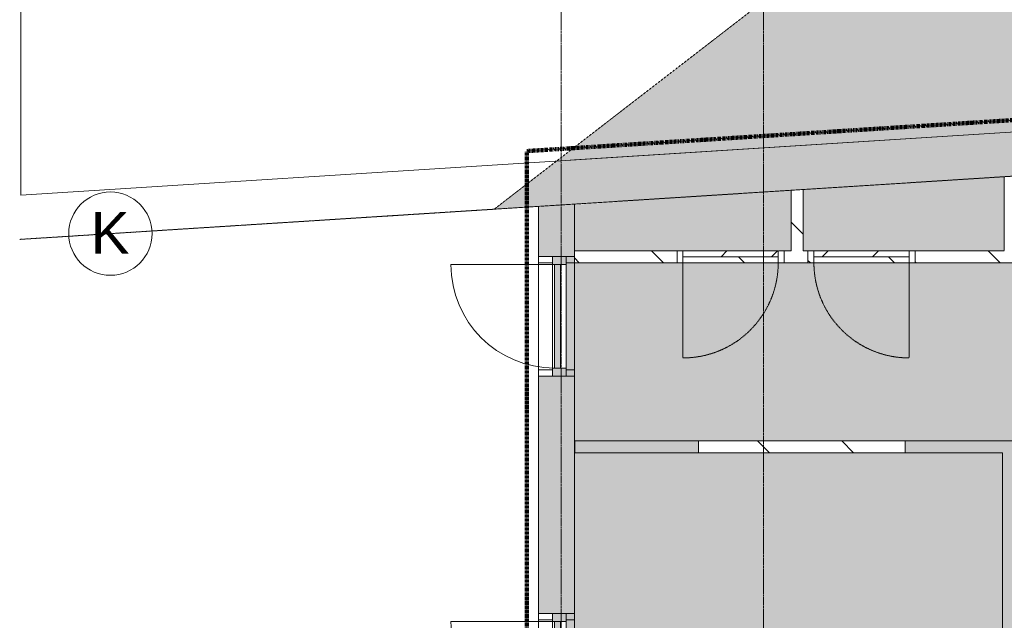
# Model space of a CAD drawing. Header units: millimetres. Extents: x 16156 to 91527, y 4646 to 113494.
# Tile 146 of 210: x 16156 to 24425, y 82206 to 87254. Entities that reach past the tile are written whole.
import ezdxf

# ---------------------------------------------------------------- set-up
doc = ezdxf.new("R2010")
doc.units = ezdxf.units.MM
for name, pattern in [('Afbreeklijn', [9, 5, -2, 0, -2]), ('ARC Dash', [4, 2, -2]), ('ARC Demolished', [7.14375, 4.7625, -2.38125]), ('ARC Grid Line', [22.225, 12.7, -3.175, 3.175, -3.175])]:
    doc.linetypes.add(name, pattern=pattern)
for name, color, linetype, lineweight in [('A--A2__Ruwbouw', 8, 'Continuous', 9), ('A--AR9__AlgVoorz', 1, 'Continuous', 9), ('A--L$01A__Algemeen', 7, 'ARC Demolished', 9), ('A--L$07A__Stramien', 1, 'Continuous', 13), ('A--L21__Buitenwanden', 3, 'ARC Demolished', 9), ('A--L22__Binnenwanden', 2, 'Continuous', 9), ('A--L23__Vloeren', 3, 'Continuous', 9), ('A--L3__Afbouw', 2, 'Continuous', 9), ('A--LD30__DetailPenMiddel', 3, 'Continuous', 9), ('A--LR9__AlgVoorz', 7, 'Continuous', 9), ('A--T$07A__Stramien', 1, 'Continuous', 13)]:
    doc.layers.add(name, color=color, linetype=linetype, lineweight=lineweight)
doc.styles.add('Arial', font='arial.ttf', dxfattribs={"height": 350})
pattern_1 = [(135, (0, 0), (-353.5534, -353.5534), [])]
pattern_2 = [(45, (0, 0), (-212.132, 212.132), [])]
pattern_3 = [(135, (-23106.26, -85261.44), (-353.5534, -353.5534), [])]
pattern_4 = [(315, (22246.26, 85261.44), (353.5534, 353.5534), [])]

# ---------------------------------------------------------------- blocks, each defined once
blk = doc.blocks.new('32_DO_WB_vo deur enkel1 - vo 2-V5-AB-Begane grond - slooptekening')
at = {"layer": 'A--L3__Afbouw', "linetype": 'ARC Demolished'}
h = blk.add_hatch(dxfattribs=at)
h.set_pattern_fill('FP_18', color=1, style=0, pattern_type=2)
h.set_pattern_definition(pattern_3)
h.paths.add_polyline_path([(-280, -50), (-280, 50), (-330, 50), (-330, -50)])
h.paths.add_polyline_path([(570, -50), (570, 50), (520, 50), (521.4, -50)])
h = blk.add_hatch(dxfattribs=at)
h.set_pattern_fill('FP_18', color=1, style=0, pattern_type=2)
h.set_pattern_definition(pattern_3)
h.paths.add_polyline_path([(-280, -50), (-280, 50), (-330, 50), (-330, -50)])
h.paths.add_polyline_path([(570, -50), (570, 50), (520, 50), (521.4, -50)])
h = blk.add_hatch(dxfattribs=at)
h.set_pattern_fill('FP_18', color=1, style=0, pattern_type=2)
h.set_pattern_definition(pattern_3)
h.paths.add_polyline_path([(520, -50), (520, 0), (-280, 0), (-280, -50)])
h = blk.add_hatch(dxfattribs=at)
h.set_pattern_fill('FP_18', color=1, style=0, pattern_type=2)
h.set_pattern_definition(pattern_3)
h.paths.add_polyline_path([(520, -50), (520, 0), (-280, 0), (-280, -50)])
at = {"layer": 'A--L$01A__Algemeen', "color": 1}
blk.add_line((520, -50), (520, -850), dxfattribs=at)
blk.add_arc((520, -50), 800, 180, 270, dxfattribs=at)
at = {"layer": 'A--L3__Afbouw', "color": 10, "linetype": 'ARC Demolished', "lineweight": 20}
for p, q in [((-330, -50), (-330, 50)), ((-330, 50), (-280, 50)), ((-280, 50), (-280, -50)), ((-280, 0), (520, 0)), ((-280, -50), (-280, 0)), ((520, -50), (520, 50)), ((520, 50), (570, 50)), ((520, 0), (520, -50)), ((570, 50), (570, -50)), ((-280, -50), (-330, -50)), ((520, -50), (-280, -50)), ((570, -50), (520, -50))]:
    blk.add_line(p, q, dxfattribs=at)
blk = doc.blocks.new('32_DO_WB_vo deur enkel1 - vo 2-V6-AB-Begane grond - slooptekening')
at = {"layer": 'A--L3__Afbouw', "linetype": 'ARC Demolished'}
h = blk.add_hatch(dxfattribs=at)
h.set_pattern_fill('FP_19', color=1, style=0, pattern_type=2)
h.set_pattern_definition(pattern_4)
h.paths.add_polyline_path([(-280, 50), (-280, 0), (520, 0), (520, 50), (486.6, 50)])
h = blk.add_hatch(dxfattribs=at)
h.set_pattern_fill('FP_19', color=1, style=0, pattern_type=2)
h.set_pattern_definition(pattern_4)
h.paths.add_polyline_path([(-280, 50), (-280, 0), (520, 0), (520, 50), (486.6, 50)])
at = {"layer": 'A--L$01A__Algemeen', "color": 1}
blk.add_line((520, 50), (520, 850), dxfattribs=at)
blk.add_arc((520, 50), 800, 90, 180, dxfattribs=at)
at = {"layer": 'A--L3__Afbouw', "color": 10, "linetype": 'ARC Demolished', "lineweight": 20}
for p, q in [((-280, 50), (-330, 50)), ((-330, 50), (-330, -50)), ((520, 50), (-280, 50)), ((-280, 50), (-280, 0)), ((-280, -50), (-280, 50)), ((520, 0), (520, 50)), ((570, 50), (520, 50)), ((520, 50), (520, -50)), ((570, -50), (570, 50)), ((-330, -50), (-280, -50)), ((-280, 0), (520, 0)), ((520, -50), (570, -50))]:
    blk.add_line(p, q, dxfattribs=at)
blk = doc.blocks.new('31_DO_WB_vo deur enkel - vo-1940336-AB-Begane grond - slooptekening')
at = {"layer": 'A--L3__Afbouw'}
h = blk.add_hatch(color=9, dxfattribs=at)
h.paths.add_polyline_path([(-502, 34), (-502, -80), (-435, -80), (-435, 34), (-450, 34)])
h.paths.add_polyline_path([(435, 17), (435, -80), (502, -80), (502, 34), (435, 34)])
blk.add_hatch(color=9, dxfattribs=at).paths.add_polyline_path([(-435, -33), (435, -33), (435, 17), (-435, 17)])
at = {"layer": 'A--L$01A__Algemeen', "linetype": 'Continuous'}
blk.add_line((435, 34), (435, 887), dxfattribs=at)
blk.add_arc((435, 17), 870, 90, 180, dxfattribs=at)
at = {"layer": 'A--L3__Afbouw'}
for p, q in [((-502, 34), (-435, 34)), ((-435, 34), (-435, -80)), ((-435, 34), (435, 34)), ((-435, -33), (-435, 17)), ((-435, 17), (435, 17)), ((435, 34), (502, 34)), ((435, -80), (435, 34)), ((435, 17), (435, -33)), ((-435, -80), (-502, -80)), ((435, -33), (-435, -33)), ((435, -80), (-435, -80)), ((502, -80), (435, -80))]:
    blk.add_line(p, q, dxfattribs=at)
blk = doc.blocks.new('31_DO_WB_vo deur enkel - vo-V7-AB-Begane grond - slooptekening')
at = {"layer": 'A--L3__Afbouw'}
h = blk.add_hatch(color=9, dxfattribs=at)
h.paths.add_polyline_path([(-502, -80), (-435, -80), (-435, 34), (-502, 34)])
h.paths.add_polyline_path([(435, -20.7), (441.9, -80), (502, -80), (502, 34), (435, 34), (435, 17)])
blk.add_hatch(color=9, dxfattribs=at).paths.add_polyline_path([(-435, -33), (435, -33), (430.6, 17), (-435, 17)])
at = {"layer": 'A--L$01A__Algemeen', "linetype": 'Continuous'}
blk.add_line((435, 34), (435, 887), dxfattribs=at)
blk.add_arc((435, 17), 870, 90, 180, dxfattribs=at)
at = {"layer": 'A--L3__Afbouw'}
for p, q in [((-502, 34), (-435, 34)), ((-435, 34), (-435, -80)), ((-435, 34), (435, 34)), ((-435, -33), (-435, 17)), ((-435, 17), (435, 17)), ((435, 34), (502, 34)), ((435, -80), (435, 34)), ((435, 17), (435, -33)), ((-435, -80), (-502, -80)), ((435, -33), (-435, -33)), ((435, -80), (-435, -80)), ((502, -80), (435, -80))]:
    blk.add_line(p, q, dxfattribs=at)
blk = doc.blocks.new('Grid - 3_5mm-18301-AB-Begane grond - slooptekening')
at = {"layer": 'A--T$07A__Stramien'}
blk.add_circle((0, 0), 3.5, dxfattribs=at)

msp = doc.modelspace()

# ---------------------------------------------------------------- hatches: boundary and pattern name
at = {"layer": 'A--A2__Ruwbouw'}
h = msp.add_hatch(color=9, dxfattribs=at)
h.paths.add_polyline_path([(20814.3, 85704.1), (28988.2, 86225), (28964.7, 86594.2), (20814.3, 86074.9), (20814.3, 85804.3)])
h.paths.add_polyline_path([(29940, 86285.6), (32232.3, 86431.7), (32209.3, 86800.9), (29916.5, 86654.9), (29933.7, 86385.4)])
h.paths.add_polyline_path([(49067.3, 87504.3), (50603.9, 87602.2), (50950.7, 87995.1), (49043.7, 87873.6), (49065.6, 87529.8)])
h = msp.add_hatch(color=9, dxfattribs=at)
h.paths.add_polyline_path([(20514.3, 76211.4), (20814.3, 76211.4), (20814.3, 77401.4), (20514.3, 77401.4), (20514.3, 76351.4)])
h.paths.add_polyline_path([(20814.3, 79401.4), (20814.3, 81259.4), (20514.3, 81259.4), (20514.3, 79401.4)])
h.paths.add_polyline_path([(20814.3, 82263.4), (20814.3, 84259.4), (20514.3, 84259.4), (20514.3, 82263.4)])
h.paths.add_polyline_path([(20814.3, 85263.4), (20814.3, 86074.9), (20664.3, 86065.3), (20514.3, 85949.5), (20514.3, 85263.4)])
for points in [[(20141, 85661.2), (20514.3, 85685), (20514.3, 85949.5), (20151.6, 85669.4)], [(24414.3, 76511.4), (24511.3, 76511.4), (24510.6, 83714.4), (24411.3, 83714.4), (24411.3, 76511.4)]]:
    msp.add_hatch(color=9, dxfattribs=at).paths.add_polyline_path(points)
at = {"layer": 'A--A2__Ruwbouw', "linetype": 'ARC Demolished'}
h = msp.add_hatch(dxfattribs=at)
h.set_pattern_fill('FP_1', color=1, style=0, pattern_type=2)
h.set_pattern_definition(pattern_1)
h.paths.add_polyline_path([(22736.3, 85311.4), (22736.3, 85826.6), (22636.3, 85820.2), (22636.3, 85311.4)])
h = msp.add_hatch(dxfattribs=at)
h.set_pattern_fill('FP_1', color=1, style=0, pattern_type=2)
h.set_pattern_definition(pattern_1)
h.paths.add_polyline_path([(22736.3, 85311.4), (22736.3, 85826.6), (22636.3, 85820.2), (22636.3, 85311.4)])
h = msp.add_hatch(dxfattribs=at)
h.set_pattern_fill('FP_1', color=1, style=0, pattern_type=2)
h.set_pattern_definition(pattern_1)
h.paths.add_polyline_path([(21676.3, 85211.4), (21676.3, 85311.4), (20814.3, 85311.4), (20814.3, 85211.4), (20851.3, 85211.4)])
h.paths.add_polyline_path([(24414.3, 85211.4), (24425.3, 85211.4), (24425.3, 85311.4), (23676.3, 85311.4), (23676.3, 85211.4)])
h.paths.add_polyline_path([(22576.3, 85211.4), (22776.3, 85211.4), (22776.3, 85311.4), (22576.3, 85311.4)])
h = msp.add_hatch(dxfattribs=at)
h.set_pattern_fill('FP_1', color=1, style=0, pattern_type=2)
h.set_pattern_definition(pattern_1)
h.paths.add_polyline_path([(21676.3, 85211.4), (21676.3, 85311.4), (20814.3, 85311.4), (20814.3, 85211.4), (20851.3, 85211.4)])
h.paths.add_polyline_path([(24414.3, 85211.4), (24425.3, 85211.4), (24425.3, 85311.4), (23676.3, 85311.4), (23676.3, 85211.4)])
h.paths.add_polyline_path([(22576.3, 85211.4), (22776.3, 85211.4), (22776.3, 85311.4), (22576.3, 85311.4)])
at = {"layer": 'A--A2__Ruwbouw'}
h = msp.add_hatch(color=9, dxfattribs=at)
h.paths.add_polyline_path([(23627.7, 83614.4), (24411.3, 83614.4), (24411.3, 83714.4), (23592.3, 83714.4), (23592.3, 83614.4)])
h.paths.add_polyline_path([(21857.3, 83614.4), (21857.3, 83714.4), (20819.3, 83714.4), (20819.3, 83614.4)])
at = {"layer": 'A--A2__Ruwbouw', "linetype": 'ARC Demolished'}
h = msp.add_hatch(dxfattribs=at)
h.set_pattern_fill('FP_1', color=1, style=0, pattern_type=2)
h.set_pattern_definition(pattern_1)
h.paths.add_polyline_path([(22098.7, 83614.4), (23592.3, 83614.4), (23592.3, 83714.4), (21857.3, 83714.4), (21857.3, 83614.4), (21949.3, 83614.4)])
h = msp.add_hatch(dxfattribs=at)
h.set_pattern_fill('FP_1', color=1, style=0, pattern_type=2)
h.set_pattern_definition(pattern_1)
h.paths.add_polyline_path([(22098.7, 83614.4), (23592.3, 83614.4), (23592.3, 83714.4), (21857.3, 83714.4), (21857.3, 83614.4), (21949.3, 83614.4)])
at = {"layer": 'A--AR9__AlgVoorz'}
h = msp.add_hatch(color=7, dxfattribs=at)
h.paths.add_polyline_path([(20664.3, 86065.3), (28974.6, 86594.8), (28971.4, 86645.2), (29903.3, 86704.5), (29906.5, 86654.2), (31887.8, 86780.5), (31851.8, 87345.4), (30112.3, 88877.4), (25789.3, 88602.4), (25826.1, 88023.4), (25616.5, 88010.1), (25566.3, 88798.7), (30185.8, 89092.5), (32055.8, 87445.5), (32097.3, 86793.8), (32209.8, 86793.8), (32221.1, 86616.3), (49055.5, 87688.9), (49043.7, 87873.6), (49065.6, 87875), (43196.3, 93042.4), (43335, 93200.1), (49362, 87893.8), (50427.8, 87961.7), (52954.8, 90824.3), (52570.1, 96748), (52554.5, 96727.7), (52530, 96709.8), (52501.2, 96700), (52468.2, 96700), (52425.2, 96720.5), (52401, 96748), (52391, 96767.7), (52385.6, 96798.4), (52401, 96848.9), (52425.2, 96876.4), (52441.1, 96887.1), (52469.9, 96896.9), (52502.9, 96896.9), (52545.9, 96876.4), (52564.6, 96864.8), (52539.2, 97257.9), (52723.8, 97269.9), (52665.8, 98168), (52481.2, 98156.1), (51713.3, 110043.4), (20676.6, 86074.9)])
h.paths.add_polyline_path([(36174.7, 86963.7), (36172.9, 86963.7), (36130, 86984.2), (36105.7, 87011.7), (36092.7, 87048.4), (36090.3, 87062.2), (36105.7, 87112.6), (36130, 87140.1), (36145.9, 87150.8), (36174.7, 87160.6), (36207.7, 87160.6), (36250.6, 87140.1), (36274.9, 87112.6), (36284.9, 87092.9), (36290.1, 87061), (36274.9, 87011.7), (36250.6, 86984.2), (36234.7, 86973.5), (36205.9, 86963.7)])
h.paths.add_polyline_path([(36205.9, 86973.5), (36251.6, 86997.9), (36266.9, 87017.6), (36274.9, 87031.4), (36280.3, 87062.2), (36266.9, 87106.7), (36251.6, 87126.4), (36235.3, 87140.1), (36205.9, 87150.8), (36169.1, 87148.8), (36129, 87126.4), (36113.7, 87106.7), (36105.7, 87092.9), (36102.6, 87049), (36113.7, 87017.6), (36129, 86997.9), (36145.3, 86984.2), (36174.7, 86973.5)])
h.paths.add_polyline_path([(44622.4, 87570.2), (44620.7, 87570.2), (44579.6, 87589.1), (44553.5, 87618.2), (44543.5, 87637.9), (44538, 87668.7), (44553.5, 87719.2), (44577.7, 87746.6), (44593.6, 87757.3), (44622.4, 87767.2), (44655.4, 87767.2), (44698.4, 87746.6), (44722.6, 87719.2), (44732.6, 87699.5), (44738, 87668.7), (44722.6, 87618.2), (44698.4, 87590.7), (44682.5, 87580), (44653.7, 87570.2)])
h.paths.add_polyline_path([(44622.4, 87580), (44668.8, 87585.6), (44699.3, 87604.4), (44714.6, 87624.1), (44722.6, 87637.9), (44728, 87668.7), (44714.6, 87713.3), (44699.3, 87733), (44683, 87746.6), (44653.7, 87757.3), (44616.8, 87755.3), (44576.8, 87733), (44561.4, 87713.3), (44553.5, 87699.5), (44548, 87668.7), (44561.4, 87624.1), (44576.8, 87604.4), (44607.2, 87585.6), (44620.7, 87580.7)])
h.paths.add_polyline_path([(40127.1, 91506.5), (40092.4, 91506.5), (40049.5, 91527.1), (40025.2, 91554.5), (40015.2, 91574.2), (40009.8, 91605), (40025.2, 91655.5), (40049.5, 91683), (40065.4, 91693.7), (40094.2, 91703.5), (40127.1, 91703.5), (40170.1, 91683), (40194.4, 91655.5), (40204.4, 91635.8), (40209.8, 91605), (40194.4, 91554.5), (40170.1, 91527.1), (40154.2, 91516.4)])
h.paths.add_polyline_path([(40125.4, 91516.4), (40171.1, 91540.7), (40186.4, 91560.4), (40194.4, 91574.2), (40199.8, 91605), (40186.4, 91649.6), (40171.1, 91669.3), (40154.8, 91683), (40125.4, 91693.7), (40088.6, 91691.6), (40048.5, 91669.3), (40033.2, 91649.6), (40025.2, 91635.8), (40019.8, 91605), (40033.2, 91560.4), (40048.5, 91540.7), (40064.8, 91527.1), (40094.2, 91516.4)])
h.paths.add_polyline_path([(44013.4, 96049.1), (44011.6, 96049.1), (43968.7, 96069.6), (43944.4, 96097.1), (43934.4, 96116.8), (43929, 96147.6), (43944.4, 96198.1), (43968.7, 96225.5), (43984.6, 96236.2), (44013.4, 96246.1), (44046.4, 96246.1), (44089.3, 96225.5), (44113.6, 96198.1), (44123.6, 96178.4), (44129, 96147.6), (44113.6, 96097.1), (44089.3, 96069.6), (44073.4, 96058.9), (44044.6, 96049.1)])
h.paths.add_polyline_path([(44044.6, 96058.9), (44090.3, 96083.3), (44105.6, 96103), (44113.6, 96116.8), (44119, 96147.6), (44105.6, 96192.2), (44090.3, 96211.9), (44074, 96225.5), (44044.6, 96236.2), (44007.8, 96234.2), (43967.7, 96211.9), (43952.4, 96192.2), (43944.4, 96178.4), (43939, 96147.6), (43952.4, 96103), (43967.7, 96083.3), (43984, 96069.6), (44013.4, 96058.9)])
h.paths.add_polyline_path([(52501.2, 96709.8), (52546.8, 96734.2), (52562.2, 96753.9), (52570.1, 96779.7), (52562.2, 96843), (52539.2, 96869.1), (52530.6, 96876.4), (52501.2, 96887.1), (52464.3, 96885.1), (52424.3, 96862.7), (52408.9, 96843), (52401, 96829.2), (52395.6, 96798.4), (52408.9, 96753.9), (52424.3, 96734.2), (52440.6, 96720.5), (52469.9, 96709.8)])
h.paths.add_polyline_path([(47965.7, 100591.8), (47931, 100591.8), (47888, 100612.4), (47863.8, 100639.8), (47853.8, 100659.5), (47848.4, 100690.3), (47863.8, 100740.8), (47888, 100768.2), (47903.9, 100778.9), (47932.7, 100788.8), (47965.7, 100788.8), (48008.7, 100768.2), (48032.9, 100740.8), (48042.9, 100721.1), (48048.4, 100690.3), (48032.9, 100639.8), (48008.7, 100612.4), (47992.8, 100601.7)])
h.paths.add_polyline_path([(47964, 100601.7), (48009.6, 100626), (48025, 100645.7), (48032.9, 100659.5), (48038.4, 100690.3), (48025, 100734.9), (48009.6, 100754.6), (47993.4, 100768.2), (47964, 100778.9), (47927.2, 100776.9), (47887.1, 100754.6), (47871.8, 100734.9), (47863.8, 100721.1), (47858.4, 100690.3), (47871.8, 100645.7), (47887.1, 100626), (47903.4, 100612.4), (47932.7, 100601.7)])
h.paths.add_polyline_path([(51911, 105164.6), (51876.3, 105164.6), (51833.3, 105185.1), (51809.1, 105212.6), (51799.1, 105232.3), (51793.6, 105263.1), (51809.1, 105313.5), (51833.3, 105341), (51849.2, 105351.7), (51878, 105361.5), (51911, 105361.5), (51954, 105341), (51978.2, 105313.5), (51991.5, 105275.5), (51991.5, 105250.6), (51978.2, 105212.6), (51954, 105185.1), (51938.1, 105174.4)])
h.paths.add_polyline_path([(51878, 105174.4), (51914.9, 105176.5), (51954.9, 105198.8), (51970.3, 105218.5), (51978.2, 105232.3), (51983.6, 105263.1), (51970.3, 105307.6), (51954.9, 105327.3), (51938.6, 105341), (51909.3, 105351.7), (51872.4, 105349.7), (51832.4, 105327.3), (51817, 105307.6), (51809.1, 105293.8), (51803.6, 105263.1), (51817, 105218.5), (51832.4, 105198.8), (51848.6, 105185.1), (51876.3, 105175.1)])
h = msp.add_hatch(color=7, dxfattribs=at)
h.paths.add_polyline_path([(20814.3, 83664.4), (20819.3, 83664.4), (20819.3, 83714.4), (25111.3, 83713), (25111.3, 83664.4), (28903.2, 83664.4), (28903.2, 86219.5), (24525.3, 85934.2), (24525.3, 85211.4), (20814.3, 85211.4), (20814.3, 85263.4), (20744.3, 85263.4), (20744.3, 84259.4), (20814.3, 84259.4), (20814.3, 83714.4)])
h.paths.add_polyline_path([(25262.1, 84994.4), (25179.3, 84994.4), (25179.3, 85294.4), (25479.3, 85294.4), (25479.3, 84994.4)])
h.paths.add_polyline_path([(21726.3, 85311.4), (22636.3, 85311.4), (22636.3, 85820.2), (20814.3, 85698), (20814.3, 85311.4), (21676.3, 85311.4)])
h.paths.add_polyline_path([(24414.3, 85311.4), (24425.3, 85311.4), (24425.3, 85934.2), (22736.3, 85826.6), (22736.3, 85311.4), (23676.3, 85311.4)])
msp.add_hatch(color=7, dxfattribs=at).paths.add_polyline_path([(24411.3, 80113.4), (24411.3, 83614.4), (20819.3, 83614.4), (20814.3, 82263.4), (20744.3, 82263.4), (20744.3, 81259.4), (20814.3, 81259.4), (20814.3, 80113.4), (23627.7, 80113.4)])
at = {"layer": 'A--L22__Binnenwanden', "linetype": 'ARC Demolished'}
h = msp.add_hatch(dxfattribs=at)
h.set_pattern_fill('FP_2', color=1, style=0, pattern_type=2)
h.set_pattern_definition(pattern_2)
h.paths.add_polyline_path([(22526.3, 85261.4), (22526.3, 85311.4), (21726.3, 85311.4), (21726.3, 85261.4), (21759.7, 85261.4)])
h = msp.add_hatch(dxfattribs=at)
h.set_pattern_fill('FP_2', color=1, style=0, pattern_type=2)
h.set_pattern_definition(pattern_2)
h.paths.add_polyline_path([(22526.3, 85261.4), (22526.3, 85311.4), (21726.3, 85311.4), (21726.3, 85261.4), (21759.7, 85261.4)])
h = msp.add_hatch(dxfattribs=at)
h.set_pattern_fill('FP_2', color=1, style=0, pattern_type=2)
h.set_pattern_definition(pattern_2)
h.paths.add_polyline_path([(22826.3, 85261.4), (23626.3, 85261.4), (23626.3, 85311.4), (22826.3, 85311.4)])
h = msp.add_hatch(dxfattribs=at)
h.set_pattern_fill('FP_2', color=1, style=0, pattern_type=2)
h.set_pattern_definition(pattern_2)
h.paths.add_polyline_path([(22826.3, 85261.4), (23626.3, 85261.4), (23626.3, 85311.4), (22826.3, 85311.4)])

# ---------------------------------------------------------------- linework, layer by layer
at = {"layer": 'A--L$07A__Stramien', "linetype": 'ARC Grid Line'}
for p, q in [((20704.3, 95686.5), (20704.3, 39599.8)), ((22402.3, 95686.5), (22402.3, 39599.8)), ((62334.7, 88349.7), (17266.9, 85478.1))]:
    msp.add_line(p, q, dxfattribs=at)
at = {"layer": 'A--L21__Buitenwanden', "linetype": 'Continuous', "lineweight": 15}
for p, q in [((20814.3, 86074.9), (20664.3, 86065.3)), ((20140.6, 85661.2), (20514.3, 85685)), ((20514.3, 85685), (20514.3, 85263.4)), ((20814.3, 85263.4), (20814.3, 85704.1)), ((16155.7, 85407.3), (17852.3, 85515.4)), ((20514.3, 85263.4), (20814.3, 85263.4)), ((20814.3, 84259.4), (20514.3, 84259.4)), ((20514.3, 84259.4), (20514.3, 82263.4)), ((20814.3, 82263.4), (20814.3, 84259.4)), ((20514.3, 82263.4), (20814.3, 82263.4))]:
    msp.add_line(p, q, dxfattribs=at)
at = {"layer": 'A--L22__Binnenwanden', "lineweight": 15}
for p, q in [((28964.7, 86594.2), (20814.3, 86074.9)), ((22736.3, 85826.6), (24425.3, 85934.2)), ((20814.3, 85704.1), (22636.3, 85820.2)), ((21857.3, 83714.4), (20819.3, 83714.4)), ((20819.3, 83714.4), (20819.3, 83614.4)), ((24511.3, 83714.4), (23592.3, 83714.4)), ((20819.3, 83614.4), (21857.3, 83614.4)), ((23592.3, 83614.4), (24411.3, 83614.4)), ((24411.3, 83614.4), (24411.3, 80113.4))]:
    msp.add_line(p, q, dxfattribs=at)
at = {"layer": 'A--L22__Binnenwanden', "color": 10, "linetype": 'ARC Demolished', "lineweight": 20}
for p, q in [((24425.3, 85934.2), (24425.3, 85311.4)), ((22636.3, 85820.2), (22636.3, 85311.4)), ((22736.3, 85311.4), (22736.3, 85826.6)), ((21676.3, 85311.4), (20814.3, 85311.4)), ((20814.3, 85311.4), (20814.3, 85211.4)), ((22636.3, 85311.4), (22576.3, 85311.4)), ((22776.3, 85311.4), (22736.3, 85311.4)), ((24425.3, 85311.4), (23676.3, 85311.4)), ((20814.3, 85211.4), (21676.3, 85211.4)), ((22576.3, 85211.4), (22776.3, 85211.4)), ((23676.3, 85211.4), (24525.3, 85211.4)), ((23592.3, 83714.4), (21857.3, 83714.4)), ((21857.3, 83614.4), (23592.3, 83614.4))]:
    msp.add_line(p, q, dxfattribs=at)
at = {"layer": 'A--L22__Binnenwanden', "color": 1, "linetype": 'ARC Demolished'}
for p, q in [((21726.3, 85311.4), (22526.3, 85311.4)), ((22826.3, 85311.4), (23626.3, 85311.4)), ((21857.3, 83714.4), (21857.3, 83614.4)), ((23592.3, 83614.4), (23592.3, 83714.4))]:
    msp.add_line(p, q, dxfattribs=at)
at = {"layer": 'A--L22__Binnenwanden'}
for p, q in [((21857.3, 83614.4), (21857.3, 83714.4)), ((23592.3, 83714.4), (23592.3, 83614.4))]:
    msp.add_line(p, q, dxfattribs=at)
at = {"layer": 'A--L23__Vloeren'}
for p, q in [((20514.3, 85263.4), (20514.3, 85211.4)), ((20630.3, 85211.4), (20514.3, 85211.4)), ((20514.3, 85211.4), (20514.3, 84311.4)), ((20814.3, 85211.4), (20744.3, 85211.4)), ((20514.3, 84311.4), (20514.3, 84259.4)), ((20514.3, 84311.4), (20630.3, 84311.4)), ((20744.3, 84311.4), (20814.3, 84311.4)), ((20814.3, 84311.4), (20814.3, 84259.4)), ((20514.3, 82263.4), (20514.3, 82211.4)), ((20630.3, 82211.4), (20514.3, 82211.4)), ((20514.3, 82211.4), (20514.3, 81311.4)), ((20814.3, 82211.4), (20744.3, 82211.4)), ((20814.3, 82263.4), (20814.3, 82211.4))]:
    msp.add_line(p, q, dxfattribs=at)
at = {"layer": 'A--LD30__DetailPenMiddel', "linetype": 'ARC Dash'}
for p, q in [((20140.7, 85661), (56181.3, 113493.9)), ((16155.7, 85407.5), (20140.7, 85661))]:
    msp.add_line(p, q, dxfattribs=at)
at = {"layer": 'A--LD30__DetailPenMiddel', "linetype": 'Afbreeklijn', "lineweight": 100}
for p, q in [((20414.3, 86149.6), (32332.3, 86909)), ((20414.3, 76111.4), (20414.3, 86149.6))]:
    msp.add_line(p, q, dxfattribs=at)
at = {"layer": 'A--LR9__AlgVoorz'}
for p, q in [((16165.5, 100371.1), (16165.5, 85778.7)), ((20652.5, 86064.6), (31887.8, 86780.5)), ((16165.5, 85778.7), (20652.5, 86064.6))]:
    msp.add_line(p, q, dxfattribs=at)
at = {"layer": 'A--LR9__AlgVoorz', "flags": 128}
for points in [[(20814.3, 85704.1), (20814.3, 83714.4), (24461.3, 83714.4), (27803.2, 83714.4), (27853.2, 83714.4), (27854.7, 83714.4), (28853.2, 83714.4), (28853.2, 86216.4)], [(24411.3, 80113.4), (24411.3, 83614.4), (20814.3, 83614.4), (20814.3, 80113.4)]]:
    msp.add_lwpolyline(points, close=True, dxfattribs=at)

# ---------------------------------------------------------------- block references
at = {"layer": 'A--L3__Afbouw', "rotation": 89.99999999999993}
for name, p in [('31_DO_WB_vo deur enkel - vo-V7-AB-Begane grond - slooptekening', (20664.3, 84761.4)), ('31_DO_WB_vo deur enkel - vo-1940336-AB-Begane grond - slooptekening', (20664.3, 81761.4))]:
    msp.add_blockref(name, p, dxfattribs=at)
at = {"layer": 'A--L3__Afbouw', "color": 1, "linetype": 'ARC Demolished', "rotation": 180}
msp.add_blockref('32_DO_WB_vo deur enkel1 - vo 2-V6-AB-Begane grond - slooptekening', (22246.3, 85261.4), dxfattribs=at)
at = {"layer": 'A--L3__Afbouw', "color": 1, "linetype": 'ARC Demolished'}
msp.add_blockref('32_DO_WB_vo deur enkel1 - vo 2-V5-AB-Begane grond - slooptekening', (23106.3, 85261.4), dxfattribs=at)
at = {"layer": 'A--T$07A__Stramien', "xscale": 99.99999999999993, "yscale": 99.99999999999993, "zscale": 99.99999999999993, "rotation": 93.64571658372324}
msp.add_blockref('Grid - 3_5mm-18301-AB-Begane grond - slooptekening', (16917.6, 85455.9), dxfattribs=at)

# ---------------------------------------------------------------- texts
at = {"layer": 'A--T$07A__Stramien', "insert": (16751.7, 85637.2), "char_height": 350, "width": 400.844, "attachment_point": 1, "style": 'Arial'}
msp.add_mtext('K', dxfattribs=at)

doc.saveas('drawing.dxf')
